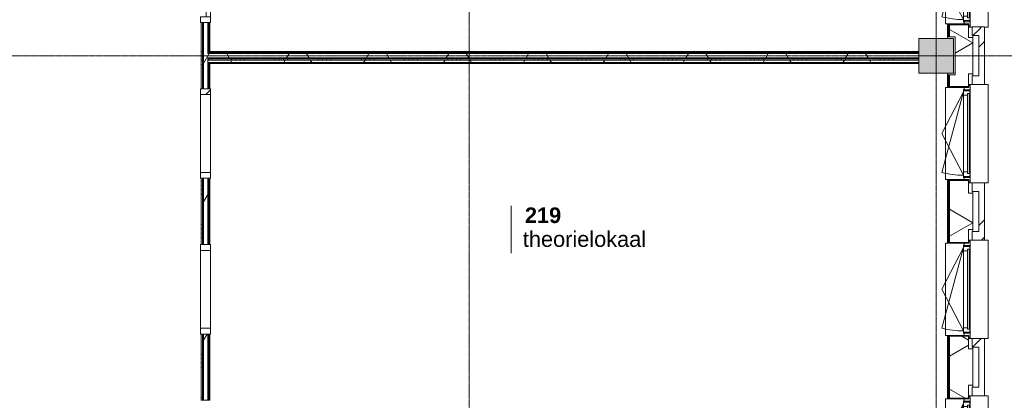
# Model space of a CAD drawing. Header units: millimetres. Extents: x -6115 to 78411, y -6358 to 59618.
# Tile 84 of 99: x 59600 to 70988, y 23017 to 27416. Entities that reach past the tile are written whole.
import ezdxf

# ---------------------------------------------------------------- set-up
doc = ezdxf.new("R2010")
doc.units = ezdxf.units.MM
doc.linetypes.add('Dash', pattern=[6.35, 3.175, -3.175])
doc.linetypes.add('stramien', pattern=[22.225, 12.7, -3.175, 3.175, -3.175])
for name, color, linetype, lineweight in [('00_Algemeen', 7, 'Continuous', 35), ('05_Bouwplaatsvoorzieningen', 7, 'Continuous', 9), ('22_Metselwerk', 7, 'Continuous', 9), ('25_Metaalconstructiewerk', 7, 'Continuous', 9), ('30_Kozijnen-ramen-deuren', 7, 'Continuous', 9), ('42_Dekvloeren en vloersystemen', 7, 'Continuous', 9)]:
    doc.layers.add(name, color=color, linetype=linetype, lineweight=lineweight)
doc.styles.add('Arial_1', font='arial.ttf', dxfattribs={"height": 180})
doc.styles.add('Arial_B', font='arialbd.ttf', dxfattribs={"height": 180})
pattern_1 = [(180, (61800, 29900), (7e-13, -500), []), (180, (61800, 29950), (7e-13, -500), []), (180, (61800, 30000), (7e-13, -500), []), (180, (61800, 30050), (7e-13, -500), [])]
pattern_2 = [(60, (0, 0), (-692.82, 400), []), (120, (0, 0), (-692.82, -400), [])]
pattern_3 = [(270, (65700, 27050), (500, 2e-12), []), (270, (65650, 27050), (500, 2e-12), []), (270, (65600, 27050), (500, 2e-12), []), (270, (65550, 27050), (500, 2e-12), [])]
pattern_4 = [(45, (400, -4e-13), (-565.6854, 565.6854), []), (45, (600, -6e-13), (-565.6854, 565.6854), [])]

# ---------------------------------------------------------------- blocks, each defined once
blk = doc.blocks.new('Direct Shape - 2410-10368 v1 - IFC-model constructie _zonder onderbouw_ _MM21228_-1202395-02 tweede verdieping overzicht')
at = {"layer": '25_Metaalconstructiewerk'}
blk.add_hatch(color=256, dxfattribs=at).paths.add_polyline_path([(-200, -200), (200, -200), (200, 200), (-200, 200), (-200, 6)])
for p, q in [((200, 200), (-200, 200)), ((-200, 200), (-200, -200)), ((200, -200), (200, 200)), ((-200, -200), (200, -200))]:
    blk.add_line(p, q, dxfattribs=at)
blk = doc.blocks.new('Direct Shape - NLRS_28_SC_TLB_kolom vierkant prefab_gen_AT_kolom vierkant_gen_lxb 400x400_800316-1202494-02 tweede verdieping overzicht')
blk.add_blockref('Direct Shape - 2410-10368 v1 - IFC-model constructie _zonder onderbouw_ _MM21228_-1202395-02 tweede verdieping overzicht', (0, 0))
blk = doc.blocks.new('2410-10368 v1 - IFC-model constructie _zonder onderbouw_ _MM21228__ifc-1-02 tweede verdieping overzicht')
at = {"layer": '25_Metaalconstructiewerk', "lineweight": 9}
blk.add_blockref('Direct Shape - NLRS_28_SC_TLB_kolom vierkant prefab_gen_AT_kolom vierkant_gen_lxb 400x400_800316-1202494-02 tweede verdieping overzicht', (70200, 27000), dxfattribs=at)
blk = doc.blocks.new('32_AEE_VO_FIX_Binnendeuren - D_900x2300_Dicht Paneel lariks-V8-02 tweede verdieping overzicht')
at = {"layer": '30_Kozijnen-ramen-deuren', "true_color": 0xc0c0c0}
h = blk.add_hatch(dxfattribs=at)
h.set_pattern_fill('FP_94', color=9, style=0, pattern_type=2)
h.set_pattern_definition([(315, (-27900, 61750), (212.132, 212.132), [])])
h.paths.add_polyline_path([(-517, 25), (-517, -57), (-450, -57), (-450, 57), (-517, 57), (-517, 37)])
h.paths.add_polyline_path([(450, 50), (450, -57), (517, -57), (517, 57), (450, 57)])
at = {"layer": '30_Kozijnen-ramen-deuren'}
for p, q in [((-517, 57), (-450, 57)), ((-517, 50), (-517, 57)), ((-450, 57), (-450, -57)), ((450, 57), (517, 57)), ((450, -57), (450, 57)), ((517, 57), (517, 50)), ((-517, -57), (-517, -50)), ((-450, -57), (-517, -57)), ((-450, -7), (450, -7)), ((-450, -57), (-450, -7)), ((450, -57), (-450, -57)), ((450, -7), (450, -57)), ((517, -57), (450, -57)), ((517, -50), (517, -57))]:
    blk.add_line(p, q, dxfattribs=at)
blk = doc.blocks.new('32_AEE_VO_FIX_Binnenramen - R_b1034xh2367_Vast lariks dicht-V28-02 tweede verdieping overzicht')
at = {"layer": '30_Kozijnen-ramen-deuren', "true_color": 0xc0c0c0}
h = blk.add_hatch(dxfattribs=at)
h.set_pattern_fill('FP_120', color=9, style=0, pattern_type=2)
h.set_pattern_definition([(135, (24300, -61750), (-212.132, -212.132), [])])
h.paths.add_polyline_path([(517, 57), (450, 57), (450, -57), (517, -57), (517, 50)])
h.paths.add_polyline_path([(-450, 57), (-517, 57), (-517, -57), (-450, -57), (-450, 50)])
at = {"layer": '30_Kozijnen-ramen-deuren'}
for p, q in [((-450, 57), (-517, 57)), ((-517, 57), (-517, 50)), ((-450, -57), (-450, 57)), ((-450, 57), (450, 57)), ((517, 57), (450, 57)), ((450, 57), (450, -57)), ((517, 50), (517, 57)), ((-517, -50), (-517, -57)), ((-517, -57), (-450, -57)), ((-450, -57), (450, -57)), ((450, -57), (517, -57)), ((517, -57), (517, -50))]:
    blk.add_line(p, q, dxfattribs=at)
blk = doc.blocks.new('32_AEE_VO_FIX_Binnenramen - R_b1034xh2367_Vast lariks-V29-02 tweede verdieping overzicht')
at = {"layer": '30_Kozijnen-ramen-deuren', "true_color": 0xc0c0c0}
h = blk.add_hatch(dxfattribs=at)
h.set_pattern_fill('FP_121', color=9, style=0, pattern_type=2)
h.set_pattern_definition([(135, (26100, -61750), (-212.132, -212.132), [])])
h.paths.add_polyline_path([(517, -57), (517, 57), (450, 57), (450, -57)])
h.paths.add_polyline_path([(-450, 57), (-517, 57), (-517, -57), (-450, -57)])
at = {"layer": '30_Kozijnen-ramen-deuren'}
for p, q in [((-450, 57), (-517, 57)), ((-517, 57), (-517, 50)), ((-450, -57), (-450, 57)), ((-450, 57), (450, 57)), ((517, 57), (450, 57)), ((450, 57), (450, -57)), ((517, 50), (517, 57)), ((-517, -50), (-517, -57)), ((-517, -57), (-450, -57)), ((-450, -57), (450, -57)), ((450, -57), (517, -57)), ((517, -57), (517, -50))]:
    blk.add_line(p, q, dxfattribs=at)
blk = doc.blocks.new('31_AEE_kozijnen_KA1_CS77 - AEE_CS 77_Raam merk A1-6832846-02 tweede verdieping overzicht')
at = {"layer": '30_Kozijnen-ramen-deuren', "true_color": 0xcccccc}
blk.add_hatch(color=254, dxfattribs=at).paths.add_polyline_path([(-462.5, -231.3), (462.5, -231.3), (462.5, -207.3), (-462.5, -207.3)])
at = {"layer": '30_Kozijnen-ramen-deuren'}
for p, q in [((-481.5, -199.5), (-557.5, -199.5)), ((-557.5, -199.5), (-557.5, -212.3)), ((-557.5, -212.3), (-532.5, -212.3)), ((-532.5, -212.3), (-532.5, -267.5)), ((-506.5, -203.3), (-481.5, -203.3)), ((-506.5, -267.5), (-506.5, -203.3)), ((-494.5, -203.8), (-494.5, -272.5)), ((-476.5, -203.8), (-494.5, -203.8)), ((-481.5, -199.5), (-476.5, -199.5)), ((-481.5, -203.3), (-481.5, -199.5)), ((-476.5, -203.3), (-481.5, -203.3)), ((-443.5, -199.5), (-476.5, -199.5)), ((-476.5, -199.5), (-476.5, -203.8)), ((-462.5, -231.3), (-462.5, -207.3)), ((-462.5, -231.3), (-462.5, -207.3)), ((-462.5, -207.3), (462.5, -207.3)), ((443.5, -199.5), (-443.5, -199.5)), ((-443.5, -207.3), (-443.5, -199.5)), ((443.5, -199.5), (443.5, -207.3)), ((476.5, -199.5), (443.5, -199.5)), ((462.5, -207.3), (462.5, -231.3)), ((462.5, -231.3), (462.5, -207.3)), ((476.5, -199.5), (481.5, -199.5)), ((476.5, -203.8), (476.5, -199.5)), ((481.5, -203.3), (476.5, -203.3)), ((494.5, -203.8), (476.5, -203.8)), ((481.5, -199.5), (481.5, -203.3)), ((557.5, -199.5), (481.5, -199.5)), ((481.5, -203.3), (506.5, -203.3)), ((494.5, -272.5), (494.5, -203.8)), ((506.5, -203.3), (506.5, -267.5)), ((532.5, -267.5), (532.5, -212.3)), ((532.5, -212.3), (557.5, -212.3)), ((557.5, -212.3), (557.5, -199.5)), ((-532.5, -267.5), (-506.5, -267.5)), ((-494.5, -272.5), (-511.5, -272.5)), ((-511.5, -272.5), (-511.5, -276.5)), ((-511.5, -276.5), (-443.5, -276.5)), ((-494.5, -267.5), (-506.5, -267.5)), ((-481.5, -276.5), (0, -525.7)), ((-481.5, -276.5), (448.7, -525.7)), ((462.5, -231.3), (-462.5, -231.3)), ((-443.5, -276.5), (-443.5, -231.3)), ((443.5, -276.5), (-443.5, -276.5)), ((0, -525.7), (481.5, -276.5)), ((443.5, -231.3), (443.5, -276.5)), ((443.5, -276.5), (511.5, -276.5)), ((506.5, -267.5), (494.5, -267.5)), ((511.5, -272.5), (494.5, -272.5)), ((506.5, -267.5), (532.5, -267.5)), ((511.5, -276.5), (511.5, -272.5))]:
    blk.add_line(p, q, dxfattribs=at)
blk.add_arc((-481.5, -276.5), 963, 345, 360, dxfattribs=at)
blk = doc.blocks.new('31_AEE_DAI_Dagkant_Interieur - Zonder Onderkant-V110-02 tweede verdieping overzicht')
at = {"layer": '05_Bouwplaatsvoorzieningen'}
h = blk.add_hatch(dxfattribs=at)
h.set_pattern_fill('FP_215', color=256, style=0, pattern_type=2)
h.set_pattern_definition([(180, (26100, -70591.5), (6e-14, -500), []), (180, (26100, -70541.5), (6e-14, -500), []), (180, (26100, -70491.5), (6e-14, -500), []), (180, (26100, -70441.5), (6e-14, -500), [])])
h.paths.add_polyline_path([(542, -268), (533, -268), (533, -462), (542, -462), (542, -437)])
h.paths.add_polyline_path([(-533, -268), (-543, -268), (-543, -462), (-533, -462), (-533, -372)])
for p, q in [((-533, -268), (-543, -268)), ((-533, -462), (-533, -268)), ((533, -268), (533, -462)), ((542, -268), (533, -268)), ((-543, -462), (-533, -462)), ((533, -462), (542, -462))]:
    blk.add_line(p, q, dxfattribs=at)
blk = doc.blocks.new('31_AEE_DAI_Dagkant_Interieur - Zonder Onderkant-V111-02 tweede verdieping overzicht')
at = {"layer": '05_Bouwplaatsvoorzieningen'}
h = blk.add_hatch(dxfattribs=at)
h.set_pattern_fill('FP_216', color=256, style=0, pattern_type=2)
h.set_pattern_definition([(180, (24300, -70591.5), (6e-14, -500), []), (180, (24300, -70541.5), (6e-14, -500), []), (180, (24300, -70491.5), (6e-14, -500), []), (180, (24300, -70441.5), (6e-14, -500), [])])
h.paths.add_polyline_path([(542, -268), (533, -268), (533, -462), (542, -462), (542, -437)])
h.paths.add_polyline_path([(-533, -268), (-543, -268), (-543, -462), (-533, -462), (-533, -437)])
for p, q in [((-533, -268), (-543, -268)), ((-533, -462), (-533, -268)), ((533, -268), (533, -462)), ((542, -268), (533, -268)), ((-543, -462), (-533, -462)), ((533, -462), (542, -462))]:
    blk.add_line(p, q, dxfattribs=at)
blk = doc.blocks.new('31_AEE_DAI_Dagkant_Interieur - Zonder Onderkant-V112-02 tweede verdieping overzicht')
at = {"layer": '05_Bouwplaatsvoorzieningen'}
h = blk.add_hatch(dxfattribs=at)
h.set_pattern_fill('FP_217', color=256, style=0, pattern_type=2)
h.set_pattern_definition([(180, (22500, -70591.5), (6e-14, -500), []), (180, (22500, -70541.5), (6e-14, -500), []), (180, (22500, -70491.5), (6e-14, -500), []), (180, (22500, -70441.5), (6e-14, -500), [])])
h.paths.add_polyline_path([(542, -268), (533, -268), (533, -462), (542, -462), (542, -372)])
h.paths.add_polyline_path([(-533, -268), (-543, -268), (-543, -462), (-533, -462), (-533, -437)])
for p, q in [((-533, -268), (-543, -268)), ((-533, -462), (-533, -268)), ((533, -268), (533, -462)), ((542, -268), (533, -268)), ((-543, -462), (-533, -462)), ((533, -462), (542, -462))]:
    blk.add_line(p, q, dxfattribs=at)
blk = doc.blocks.new('42_AEE_VE_vensterbank - Standaard-6843292-02 tweede verdieping overzicht')
at = {"layer": '05_Bouwplaatsvoorzieningen'}
for p, q in [((-532.5, -482.5), (-532.5, -267.5)), ((532.5, -267.5), (532.5, -482.5)), ((-532.5, -482.5), (532.5, -482.5))]:
    blk.add_line(p, q, dxfattribs=at)
blk = doc.blocks.new('31_AEE_DAI_Dagkant_Interieur - Zonder Onderkant-V115-02 tweede verdieping overzicht')
at = {"layer": '05_Bouwplaatsvoorzieningen'}
h = blk.add_hatch(dxfattribs=at)
h.set_pattern_fill('FP_220', color=256, style=0, pattern_type=2)
h.set_pattern_definition([(180, (27900, -70591.5), (6e-14, -500), []), (180, (27900, -70541.5), (6e-14, -500), []), (180, (27900, -70491.5), (6e-14, -500), []), (180, (27900, -70441.5), (6e-14, -500), [])])
h.paths.add_polyline_path([(542, -268), (533, -268), (533, -462), (542, -462), (542, -372)])
h.paths.add_polyline_path([(-533, -268), (-543, -268), (-543, -462), (-533, -462), (-533, -437)])
for p, q in [((-533, -268), (-543, -268)), ((-533, -462), (-533, -268)), ((533, -268), (533, -462)), ((542, -268), (533, -268)), ((-543, -462), (-533, -462)), ((533, -462), (542, -462))]:
    blk.add_line(p, q, dxfattribs=at)
blk = doc.blocks.new('21_AEE_WA_lekdorpel - 21_AEE_WA_lekdorpel-6866276-02 tweede verdieping overzicht')
at = {"layer": '05_Bouwplaatsvoorzieningen'}
for p, q in [((-567, -34), (-567, 8)), ((-567, 8), (568, 8)), ((568, 8), (568, -34)), ((-567, -213), (-567, -176)), ((-567, -215), (-567, -213)), ((-532, -213), (-567, -213)), ((-532, -215), (-567, -215)), ((568, -213), (533, -213)), ((568, -215), (533, -215)), ((568, -176), (568, -213)), ((568, -213), (568, -215))]:
    blk.add_line(p, q, dxfattribs=at)
blk = doc.blocks.new('00_AEE_tag_ruimte_klein - Naam _ nummer-752176-02 tweede verdieping overzicht')
at = {"layer": '00_Algemeen', "lineweight": 9}
for p, q in [((-8.06, 7.17), (-8.06, 4.25)), ((-8.06, 4.47), (-8.06, 1.72))]:
    blk.add_line(p, q, dxfattribs=at)

msp = doc.modelspace()

# ---------------------------------------------------------------- hatches: boundary and pattern name
at = {"layer": '22_Metselwerk'}
h = msp.add_hatch(dxfattribs=at)
h.set_pattern_fill('FP_206', color=256, angle=45, style=0, pattern_type=2)
h.set_pattern_definition(pattern_4)
h.paths.add_polyline_path([(70757.5, 4908.5), (70757.5, 5732.5), (70691.5, 5732.5), (70691.5, 4908.5)])
h.paths.add_polyline_path([(70757.5, 6867.5), (70757.5, 7532.5), (70691.5, 7532.5), (70691.5, 6867.5)])
h.paths.add_polyline_path([(70757.5, 8667.5), (70757.5, 9332.5), (70691.5, 9332.5), (70691.5, 8667.5), (70740.2, 8667.5)])
h.paths.add_polyline_path([(70757.5, 10467.5), (70757.5, 11132.5), (70691.5, 11132.5), (70691.5, 10467.5), (70740.2, 10467.5)])
h.paths.add_polyline_path([(70757.5, 12267.5), (70757.5, 12932.5), (70691.5, 12932.5), (70691.5, 12267.5)])
h.paths.add_polyline_path([(70757.5, 14067.5), (70757.5, 14732.5), (70691.5, 14732.5), (70691.5, 14067.5), (70740.2, 14067.5)])
h.paths.add_polyline_path([(70757.5, 15867.5), (70757.5, 16532.5), (70691.5, 16532.5), (70691.5, 15867.5), (70740.2, 15867.5)])
h.paths.add_polyline_path([(70757.5, 17667.5), (70757.5, 18332.5), (70691.5, 18332.5), (70691.5, 17667.5), (70740.2, 17667.5)])
h.paths.add_polyline_path([(70757.5, 19467.5), (70757.5, 20132.5), (70691.5, 20132.5), (70691.5, 19467.5), (70740.2, 19467.5)])
h.paths.add_polyline_path([(70757.5, 21267.5), (70757.5, 21932.5), (70691.5, 21932.5), (70691.5, 21267.5), (70740.2, 21267.5)])
h.paths.add_polyline_path([(70757.5, 23067.5), (70757.5, 23732.5), (70691.5, 23732.5), (70691.5, 23067.5), (70740.2, 23067.5)])
h.paths.add_polyline_path([(70757.5, 24867.5), (70757.5, 25532.5), (70691.5, 25532.5), (70691.5, 24867.5), (70740.2, 24867.5)])
h.paths.add_polyline_path([(70757.5, 26667.5), (70757.5, 27332.5), (70691.5, 27332.5), (70691.5, 26667.5), (70740.2, 26667.5)])
h.paths.add_polyline_path([(70757.5, 28467.5), (70757.5, 29132.5), (70691.5, 29132.5), (70691.5, 28467.5), (70740.2, 28467.5)])
h.paths.add_polyline_path([(70757.5, 30267.5), (70757.5, 30932.5), (70691.5, 30932.5), (70691.5, 30267.5)])
h.paths.add_polyline_path([(70757.5, 32067.5), (70757.5, 32732.5), (70691.5, 32732.5), (70691.5, 32067.5), (70740.2, 32067.5)])
h.paths.add_polyline_path([(70757.5, 33867.5), (70757.5, 34532.5), (70691.5, 34532.5), (70691.5, 33867.5), (70740.2, 33867.5)])
h.paths.add_polyline_path([(70757.5, 35667.5), (70757.5, 36332.5), (70691.5, 36332.5), (70691.5, 35667.5)])
h.paths.add_polyline_path([(70757.5, 37467.5), (70757.5, 38132.5), (70691.5, 38132.5), (70691.5, 37467.5), (70740.2, 37467.5)])
h.paths.add_polyline_path([(70757.5, 39267.5), (70757.5, 39932.5), (70691.5, 39932.5), (70691.5, 39267.5), (70740.2, 39267.5)])
h.paths.add_polyline_path([(70757.5, 41067.5), (70757.5, 41732.5), (70691.5, 41732.5), (70691.5, 41067.5)])
h.paths.add_polyline_path([(70757.5, 42867.5), (70757.5, 43532.5), (70691.5, 43532.5), (70691.5, 42867.5), (70740.2, 42867.5)])
h.paths.add_polyline_path([(70757.5, 44667.5), (70757.5, 45332.5), (70691.5, 45332.5), (70691.5, 44667.5)])
h.paths.add_polyline_path([(70757.5, 46467.5), (70757.5, 47139), (70691.5, 47139), (70691.5, 46467.5), (70740.2, 46467.5)])
h.paths.add_polyline_path([(70757.5, 48274), (70757.5, 49157), (70691.5, 49157), (70691.5, 48274), (70740.2, 48274)])
h = msp.add_hatch(dxfattribs=at)
h.set_pattern_fill('FP_205', color=256, angle=60, style=0, pattern_type=2)
h.set_pattern_definition([(150, (70624.5, 27147.25), (-300, -519.615), []), (210, (70624.5, 27147.25), (300, -519.615), [])])
h.paths.add_polyline_path([(70420, 5245.5), (70624.5, 5245.5), (70624.5, 5610), (70572.5, 5610), (70572.5, 5757.5), (70354.5, 5757.5), (70354.5, 5620), (70420, 5620), (70420, 5257.5)])
h.paths.add_polyline_path([(70572.5, 6842.5), (70572.5, 6990), (70624.5, 6990), (70624.5, 7410), (70572.5, 7410), (70572.5, 7557.5), (70354.5, 7557.5), (70354.5, 6842.5)])
h.paths.add_polyline_path([(70572.5, 8642.5), (70572.5, 8790), (70624.5, 8790), (70624.5, 9210), (70572.5, 9210), (70572.5, 9357.5), (70354.5, 9357.5), (70354.5, 8642.5)])
h.paths.add_polyline_path([(70572.5, 10442.5), (70572.5, 10590), (70624.5, 10590), (70624.5, 11010), (70572.5, 11010), (70572.5, 11157.5), (70354.5, 11157.5), (70354.5, 11020), (70420, 11020), (70420, 10580), (70354.5, 10580), (70354.5, 10442.5)])
h.paths.add_polyline_path([(70572.5, 12242.5), (70572.5, 12390), (70624.5, 12390), (70624.5, 12810), (70572.5, 12810), (70572.5, 12957.5), (70354.5, 12957.5), (70354.5, 12242.5)])
h.paths.add_polyline_path([(70572.5, 14042.5), (70572.5, 14190), (70624.5, 14190), (70624.5, 14610), (70572.5, 14610), (70572.5, 14757.5), (70354.5, 14757.5), (70354.5, 14042.5)])
h.paths.add_polyline_path([(70572.5, 15842.5), (70572.5, 15990), (70624.5, 15990), (70624.5, 16410), (70572.5, 16410), (70572.5, 16557.5), (70354.5, 16557.5), (70354.5, 16420), (70420, 16420), (70420, 15980), (70354.5, 15980), (70354.5, 15842.5)])
h.paths.add_polyline_path([(70572.5, 17642.5), (70572.5, 17790), (70624.5, 17790), (70624.5, 18210), (70572.5, 18210), (70572.5, 18357.5), (70354.5, 18357.5), (70354.5, 17642.5)])
h.paths.add_polyline_path([(70572.5, 19442.5), (70572.5, 19590), (70624.5, 19590), (70624.5, 20010), (70572.5, 20010), (70572.5, 20157.5), (70354.5, 20157.5), (70354.5, 19442.5)])
h.paths.add_polyline_path([(70572.5, 21242.5), (70572.5, 21390), (70624.5, 21390), (70624.5, 21810), (70572.5, 21810), (70572.5, 21957.5), (70354.5, 21957.5), (70354.5, 21820), (70420, 21820), (70420, 21380), (70354.5, 21380), (70354.5, 21242.5)])
h.paths.add_polyline_path([(70572.5, 23042.5), (70572.5, 23190), (70624.5, 23190), (70624.5, 23610), (70572.5, 23610), (70572.5, 23757.5), (70354.5, 23757.5), (70354.5, 23042.5)])
h.paths.add_polyline_path([(70572.5, 24842.5), (70572.5, 24990), (70624.5, 24990), (70624.5, 25410), (70572.5, 25410), (70572.5, 25557.5), (70354.5, 25557.5), (70354.5, 24842.5)])
h.paths.add_polyline_path([(70572.5, 26642.5), (70572.5, 26790), (70624.5, 26790), (70624.5, 27210), (70572.5, 27210), (70572.5, 27357.5), (70354.5, 27357.5), (70354.5, 27220), (70420, 27220), (70420, 26780), (70354.5, 26780), (70354.5, 26642.5)])
h.paths.add_polyline_path([(70572.5, 28442.5), (70572.5, 28590), (70624.5, 28590), (70624.5, 29010), (70572.5, 29010), (70572.5, 29157.5), (70354.5, 29157.5), (70354.5, 28442.5)])
h.paths.add_polyline_path([(70572.5, 30242.5), (70572.5, 30390), (70624.5, 30390), (70624.5, 30810), (70572.5, 30810), (70572.5, 30957.5), (70354.5, 30957.5), (70354.5, 30242.5)])
h.paths.add_polyline_path([(70572.5, 32042.5), (70572.5, 32190), (70624.5, 32190), (70624.5, 32610), (70572.5, 32610), (70572.5, 32757.5), (70354.5, 32757.5), (70354.5, 32620), (70420, 32620), (70420, 32180), (70354.5, 32180), (70354.5, 32042.5)])
h.paths.add_polyline_path([(70572.5, 33842.5), (70572.5, 33990), (70624.5, 33990), (70624.5, 34410), (70572.5, 34410), (70572.5, 34557.5), (70354.5, 34557.5), (70354.5, 33842.5)])
h.paths.add_polyline_path([(70572.5, 35642.5), (70572.5, 35790), (70624.5, 35790), (70624.5, 36210), (70572.5, 36210), (70572.5, 36357.5), (70354.5, 36357.5), (70354.5, 35642.5)])
h.paths.add_polyline_path([(70572.5, 37442.5), (70572.5, 37590), (70624.5, 37590), (70624.5, 38010), (70572.5, 38010), (70572.5, 38157.5), (70354.5, 38157.5), (70354.5, 38020), (70420, 38020), (70420, 37580), (70354.5, 37580), (70354.5, 37442.5)])
h.paths.add_polyline_path([(70572.5, 39242.5), (70572.5, 39390), (70624.5, 39390), (70624.5, 39810), (70572.5, 39810), (70572.5, 39957.5), (70354.5, 39957.5), (70354.5, 39242.5)])
h.paths.add_polyline_path([(70572.5, 41042.5), (70572.5, 41190), (70624.5, 41190), (70624.5, 41610), (70572.5, 41610), (70572.5, 41757.5), (70354.5, 41757.5), (70354.5, 41042.5)])
h.paths.add_polyline_path([(70572.5, 42842.5), (70572.5, 42990), (70624.5, 42990), (70624.5, 43410), (70572.5, 43410), (70572.5, 43557.5), (70354.5, 43557.5), (70354.5, 43420), (70420, 43420), (70420, 42980), (70354.5, 42980), (70354.5, 42842.5)])
h.paths.add_polyline_path([(70572.5, 44642.5), (70572.5, 44790), (70624.5, 44790), (70624.5, 45210), (70572.5, 45210), (70572.5, 45357.5), (70354.5, 45357.5), (70354.5, 44642.5)])
h.paths.add_polyline_path([(70572.5, 46442.5), (70572.5, 46590), (70624.5, 46590), (70624.5, 47016.5), (70572.5, 47016.5), (70572.5, 47164), (70354.5, 47164), (70354.5, 46442.5)])
h.paths.add_polyline_path([(70572.5, 48249), (70572.5, 48396.5), (70624.5, 48396.5), (70624.5, 49024.5), (70354.5, 49024.5), (70354.5, 48820), (70420, 48820), (70420, 48380), (70354.5, 48380), (70354.5, 48249)])
h = msp.add_hatch(dxfattribs=at)
h.set_pattern_fill('FP_204', color=256, angle=90, style=0, pattern_type=2)
h.set_pattern_definition([(180, (70624.5, 27347.25), (2e-12, -500), []), (180, (70624.5, 27397.25), (2e-12, -500), []), (180, (70624.5, 27447.25), (2e-12, -500), []), (180, (70624.5, 27497.25), (2e-12, -500), [])])
h.paths.add_polyline_path([(70330, 5620), (70342.5, 5620), (70342.5, 5757.5), (70330, 5757.5)])
h.paths.add_polyline_path([(70342.5, 6842.5), (70342.5, 7557.5), (70330, 7557.5), (70330, 6842.5)])
h.paths.add_polyline_path([(70342.5, 8642.5), (70342.5, 9357.5), (70330, 9357.5), (70330, 8642.5)])
h.paths.add_polyline_path([(70342.5, 10442.5), (70342.5, 10580), (70330, 10580), (70330, 10442.5)])
h.paths.add_polyline_path([(70342.5, 11020), (70342.5, 11157.5), (70330, 11157.5), (70330, 11020)])
h.paths.add_polyline_path([(70342.5, 12242.5), (70342.5, 12957.5), (70330, 12957.5), (70330, 12242.5)])
h.paths.add_polyline_path([(70342.5, 14042.5), (70342.5, 14757.5), (70330, 14757.5), (70330, 14042.5)])
h.paths.add_polyline_path([(70342.5, 15842.5), (70342.5, 15980), (70330, 15980), (70330, 15842.5)])
h.paths.add_polyline_path([(70330, 16420), (70342.5, 16420), (70342.5, 16557.5), (70330, 16557.5)])
h.paths.add_polyline_path([(70342.5, 17642.5), (70342.5, 18357.5), (70330, 18357.5), (70330, 17642.5)])
h.paths.add_polyline_path([(70342.5, 19442.5), (70342.5, 20157.5), (70330, 20157.5), (70330, 19442.5)])
h.paths.add_polyline_path([(70342.5, 21242.5), (70342.5, 21380), (70330, 21380), (70330, 21242.5)])
h.paths.add_polyline_path([(70330, 21820), (70342.5, 21820), (70342.5, 21957.5), (70330, 21957.5)])
h.paths.add_polyline_path([(70342.5, 23042.5), (70342.5, 23757.5), (70330, 23757.5), (70330, 23042.5)])
h.paths.add_polyline_path([(70342.5, 24842.5), (70342.5, 25557.5), (70330, 25557.5), (70330, 24842.5)])
h.paths.add_polyline_path([(70342.5, 26642.5), (70342.5, 26780), (70330, 26780), (70330, 26642.5)])
h.paths.add_polyline_path([(70342.5, 27220), (70342.5, 27357.5), (70330, 27357.5), (70330, 27220)])
h.paths.add_polyline_path([(70342.5, 28442.5), (70342.5, 29157.5), (70330, 29157.5), (70330, 28442.5)])
h.paths.add_polyline_path([(70342.5, 30242.5), (70342.5, 30957.5), (70330, 30957.5), (70330, 30242.5)])
h.paths.add_polyline_path([(70342.5, 32042.5), (70342.5, 32180), (70330, 32180), (70330, 32042.5)])
h.paths.add_polyline_path([(70330, 32620), (70342.5, 32620), (70342.5, 32757.5), (70330, 32757.5), (70330, 32668.8)])
h.paths.add_polyline_path([(70342.5, 33842.5), (70342.5, 34557.5), (70330, 34557.5), (70330, 33842.5)])
h.paths.add_polyline_path([(70342.5, 35642.5), (70342.5, 36357.5), (70330, 36357.5), (70330, 35642.5)])
h.paths.add_polyline_path([(70342.5, 37442.5), (70342.5, 37580), (70330, 37580), (70330, 37442.5)])
h.paths.add_polyline_path([(70330, 38020), (70342.5, 38020), (70342.5, 38157.5), (70330, 38157.5)])
h.paths.add_polyline_path([(70342.5, 39242.5), (70342.5, 39957.5), (70330, 39957.5), (70330, 39242.5)])
h.paths.add_polyline_path([(70342.5, 41042.5), (70342.5, 41757.5), (70330, 41757.5), (70330, 41042.5)])
h.paths.add_polyline_path([(70342.5, 42842.5), (70342.5, 42980), (70330, 42980), (70330, 42842.5)])
h.paths.add_polyline_path([(70330, 43420), (70342.5, 43420), (70342.5, 43557.5), (70330, 43557.5)])
h.paths.add_polyline_path([(70342.5, 44642.5), (70342.5, 45357.5), (70330, 45357.5), (70330, 44642.5)])
h.paths.add_polyline_path([(70342.5, 46442.5), (70342.5, 47164), (70330, 47164), (70330, 46442.5)])
h.paths.add_polyline_path([(70342.5, 48249), (70342.5, 48380), (70330, 48380), (70330, 48249)])
h = msp.add_hatch(dxfattribs=at)
h.set_pattern_fill('FP_5', color=256, angle=90, style=0, pattern_type=2)
h.set_pattern_definition(pattern_1)
h.paths.add_polyline_path([(61700, 21650), (61712.5, 21650), (61712.5, 21983), (61700, 21983)])
h.paths.add_polyline_path([(61712.5, 23017), (61712.5, 23783), (61700, 23783), (61700, 23017)])
h.paths.add_polyline_path([(61700, 24817), (61712.5, 24817), (61712.5, 25583), (61700, 25583), (61700, 24904.6)])
h.paths.add_polyline_path([(61712.5, 26617), (61712.5, 27383), (61700, 27383), (61700, 26617)])
h.paths.add_polyline_path([(61712.5, 28417), (61712.5, 29183), (61700, 29183), (61700, 28417)])
h.paths.add_polyline_path([(61700, 30217), (61712.5, 30217), (61712.5, 30983), (61700, 30983)])
h.paths.add_polyline_path([(61700, 32017), (61712.5, 32017), (61712.5, 32783), (61700, 32783), (61700, 32114.2)])
h.paths.add_polyline_path([(61700, 33817), (61712.5, 33817), (61712.5, 34583), (61700, 34583)])
h.paths.add_polyline_path([(61712.5, 35617), (61712.5, 36383), (61700, 36383), (61700, 35617)])
h.paths.add_polyline_path([(61700, 37417), (61712.5, 37417), (61712.5, 37837.5), (61700, 37837.5), (61700, 37660.1)])
h = msp.add_hatch(dxfattribs=at)
h.set_pattern_fill('FP_5', color=256, angle=90, style=0, pattern_type=2)
h.set_pattern_definition(pattern_1)
h.paths.add_polyline_path([(61712.5, 21637.5), (61725, 21637.5), (61725, 21983), (61712.5, 21983), (61712.5, 21650)])
h.paths.add_polyline_path([(61725, 23017), (61725, 23783), (61712.5, 23783), (61712.5, 23017)])
h.paths.add_polyline_path([(61712.5, 24817), (61725, 24817), (61725, 25583), (61712.5, 25583), (61712.5, 24904.6)])
h.paths.add_polyline_path([(61712.5, 26617), (61725, 26617), (61725, 27383), (61712.5, 27383), (61712.5, 26845.7)])
h.paths.add_polyline_path([(61725, 28417), (61725, 29183), (61712.5, 29183), (61712.5, 28417)])
h.paths.add_polyline_path([(61725, 30217), (61725, 30983), (61712.5, 30983), (61712.5, 30217)])
h.paths.add_polyline_path([(61725, 32017), (61725, 32783), (61712.5, 32783), (61712.5, 32017)])
h.paths.add_polyline_path([(61725, 33817), (61725, 34583), (61712.5, 34583), (61712.5, 33817)])
h.paths.add_polyline_path([(61712.5, 35617), (61725, 35617), (61725, 36383), (61712.5, 36383), (61712.5, 35996.3)])
h.paths.add_polyline_path([(61712.5, 37417), (61725, 37417), (61725, 37825), (61712.5, 37825), (61712.5, 37660.1)])
h = msp.add_hatch(dxfattribs=at)
h.set_pattern_fill('FP_2', color=256, angle=60, style=0, pattern_type=2)
h.set_pattern_definition(pattern_2)
h.paths.add_polyline_path([(61725, 21625), (61775, 21625), (61775, 21983), (61725, 21983), (61725, 21637.5)])
h.paths.add_polyline_path([(61725, 23017), (61775, 23017), (61775, 23783), (61725, 23783)])
h.paths.add_polyline_path([(61725, 24817), (61775, 24817), (61775, 25583), (61725, 25583), (61725, 24904.6)])
h.paths.add_polyline_path([(61725, 26617), (61775, 26617), (61775, 27383), (61725, 27383), (61725, 26845.7)])
h.paths.add_polyline_path([(61725, 28417), (61775, 28417), (61775, 29183), (61725, 29183)])
h.paths.add_polyline_path([(61725, 30217), (61775, 30217), (61775, 30983), (61725, 30983)])
h.paths.add_polyline_path([(61775, 32017), (61775, 32783), (61725, 32783), (61725, 32017)])
h.paths.add_polyline_path([(61775, 33817), (61775, 34583), (61725, 34583), (61725, 33817)])
h.paths.add_polyline_path([(61775, 35617), (61775, 36383), (61725, 36383), (61725, 35617)])
h.paths.add_polyline_path([(61725, 37417), (61775, 37417), (61775, 37775), (61725, 37775), (61725, 37660.1)])
h = msp.add_hatch(dxfattribs=at)
h.set_pattern_fill('FP_5', color=256, angle=90, style=0, pattern_type=2)
h.set_pattern_definition(pattern_1)
h.paths.add_polyline_path([(61787.5, 21575), (61787.5, 21983), (61775, 21983), (61775, 21575)])
h.paths.add_polyline_path([(61787.5, 23017), (61787.5, 23783), (61775, 23783), (61775, 23017)])
h.paths.add_polyline_path([(61787.5, 24817), (61787.5, 25583), (61775, 25583), (61775, 24817)])
h.paths.add_polyline_path([(61787.5, 26617), (61787.5, 26920), (61775, 26920), (61775, 26617)])
h.paths.add_polyline_path([(61787.5, 26950), (61787.5, 26975), (61775, 26975), (61775, 26950)])
h.paths.add_polyline_path([(61787.5, 27025), (61787.5, 27383), (61775, 27383), (61775, 27025)])
h.paths.add_polyline_path([(61787.5, 28417), (61787.5, 29183), (61775, 29183), (61775, 28417)])
h.paths.add_polyline_path([(61787.5, 30217), (61787.5, 30983), (61775, 30983), (61775, 30217)])
h.paths.add_polyline_path([(61775, 32017), (61787.5, 32017), (61787.5, 32320), (61775, 32320), (61775, 32114.2)])
h.paths.add_polyline_path([(61787.5, 32350), (61787.5, 32375), (61775, 32375), (61775, 32350)])
h.paths.add_polyline_path([(61787.5, 32425), (61787.5, 32783), (61775, 32783), (61775, 32425)])
h.paths.add_polyline_path([(61787.5, 33817), (61787.5, 34583), (61775, 34583), (61775, 33817)])
h.paths.add_polyline_path([(61787.5, 35617), (61787.5, 36383), (61775, 36383), (61775, 35617)])
h.paths.add_polyline_path([(61787.5, 37417), (61787.5, 37720), (61775, 37720), (61775, 37417)])
h.paths.add_polyline_path([(61787.5, 37750), (61787.5, 37762.5), (61775, 37762.5), (61775, 37750)])
h = msp.add_hatch(dxfattribs=at)
h.set_pattern_fill('FP_5', color=256, angle=90, style=0, pattern_type=2)
h.set_pattern_definition(pattern_1)
h.paths.add_polyline_path([(61787.5, 21562.5), (61800, 21562.5), (61800, 21983), (61787.5, 21983), (61787.5, 21575)])
h.paths.add_polyline_path([(61800, 23017), (61800, 23783), (61787.5, 23783), (61787.5, 23017)])
h.paths.add_polyline_path([(61787.5, 24817), (61800, 24817), (61800, 25583), (61787.5, 25583), (61787.5, 24904.6)])
h.paths.add_polyline_path([(61800, 26617), (61800, 26920), (61787.5, 26920), (61787.5, 26617)])
h.paths.add_polyline_path([(61787.5, 26950), (61800, 26950), (61800, 26962.5), (61787.5, 26962.5)])
h.paths.add_polyline_path([(61800, 27025), (61800, 27383), (61787.5, 27383), (61787.5, 27025)])
h.paths.add_polyline_path([(61787.5, 28417), (61800, 28417), (61800, 29183), (61787.5, 29183)])
h.paths.add_polyline_path([(61787.5, 30217), (61800, 30217), (61800, 30983), (61787.5, 30983)])
h.paths.add_polyline_path([(61787.5, 32017), (61800, 32017), (61800, 32320), (61787.5, 32320), (61787.5, 32114.2)])
h.paths.add_polyline_path([(61787.5, 32350), (61800, 32350), (61800, 32362.5), (61787.5, 32362.5)])
h.paths.add_polyline_path([(61800, 32425), (61800, 32783), (61787.5, 32783), (61787.5, 32425)])
h.paths.add_polyline_path([(61800, 33817), (61800, 34583), (61787.5, 34583), (61787.5, 33817)])
h.paths.add_polyline_path([(61787.5, 35617), (61800, 35617), (61800, 36383), (61787.5, 36383), (61787.5, 35996.3)])
h.paths.add_polyline_path([(61800, 37417), (61800, 37720), (61787.5, 37720), (61787.5, 37417)])
h = msp.add_hatch(dxfattribs=at)
h.set_pattern_fill('FP_173', color=256, angle=45, style=0, pattern_type=2)
h.set_pattern_definition(pattern_4)
h.paths.add_polyline_path([(70691.5, 27232.5), (70691.5, 27332.5), (70615.5, 27332.5), (70615.5, 27232.5)])
h = msp.add_hatch(dxfattribs=at)
h.set_pattern_fill('FP_2', color=256, angle=60, style=0, pattern_type=2)
h.set_pattern_definition(pattern_2)
h.paths.add_polyline_path([(70000, 26975), (70000, 27025), (61775, 27025), (61775, 26975), (68927.3, 26975)])
h = msp.add_hatch(dxfattribs=at)
h.set_pattern_fill('FP_15', color=256, angle=-270, style=0, pattern_type=2)
h.set_pattern_definition(pattern_3)
h.paths.add_polyline_path([(70000, 27037.5), (70000, 27050), (61800, 27050), (61800, 27037.5), (68927.3, 27037.5)])
h = msp.add_hatch(dxfattribs=at)
h.set_pattern_fill('FP_15', color=256, angle=-270, style=0, pattern_type=2)
h.set_pattern_definition(pattern_3)
h.paths.add_polyline_path([(70000, 27025), (70000, 27037.5), (61800, 27037.5), (61800, 27025), (68927.3, 27025)])
h = msp.add_hatch(dxfattribs=at)
h.set_pattern_fill('FP_2', color=256, angle=60, style=0, pattern_type=2)
h.set_pattern_definition(pattern_2)
h.paths.add_polyline_path([(68927.3, 26920), (70000, 26920), (70000, 26950), (61775, 26950), (61775, 26920), (64093.1, 26920)])
h = msp.add_hatch(dxfattribs=at)
h.set_pattern_fill('FP_15', color=256, angle=-270, style=0, pattern_type=2)
h.set_pattern_definition(pattern_3)
h.paths.add_polyline_path([(68927.3, 26962.5), (70000, 26962.5), (70000, 26975), (61787.5, 26975), (61787.5, 26962.5), (64093.1, 26962.5)])
h = msp.add_hatch(dxfattribs=at)
h.set_pattern_fill('FP_15', color=256, angle=-270, style=0, pattern_type=2)
h.set_pattern_definition(pattern_3)
h.paths.add_polyline_path([(70000, 26950), (70000, 26962.5), (61800, 26962.5), (61800, 26950), (68927.3, 26950)])
h = msp.add_hatch(dxfattribs=at)
h.set_pattern_fill('FP_306', color=256, angle=-270, style=0, pattern_type=2)
h.set_pattern_definition([(270, (65700, 26950), (500, 2e-12), []), (270, (65650, 26950), (500, 2e-12), []), (270, (65600, 26950), (500, 2e-12), []), (270, (65550, 26950), (500, 2e-12), [])])
h.paths.add_polyline_path([(70000, 26910), (70000, 26920), (61800, 26920), (61800, 26910), (68927.3, 26910)])
h = msp.add_hatch(dxfattribs=at)
h.set_pattern_fill('FP_385', color=256, angle=45, style=0, pattern_type=2)
h.set_pattern_definition(pattern_4)
h.paths.add_polyline_path([(70691.5, 24867.5), (70691.5, 24967.5), (70615.5, 24967.5), (70615.5, 24867.5)])
h = msp.add_hatch(dxfattribs=at)
h.set_pattern_fill('FP_173', color=256, angle=45, style=0, pattern_type=2)
h.set_pattern_definition(pattern_4)
h.paths.add_polyline_path([(70691.5, 23632.5), (70691.5, 23732.5), (70615.5, 23732.5), (70615.5, 23632.5)])

# ---------------------------------------------------------------- linework, layer by layer
at = {"layer": '00_Algemeen', "color": 150, "linetype": 'stramien', "lineweight": 9, "true_color": 0x0080ff}
for p, q in [((64800, -4950.1), (64800, 59018.3)), ((70200, -4950.1), (70200, 59018.3)), ((77811.4, 27000), (-5515.3, 27000))]:
    msp.add_line(p, q, dxfattribs=at)
at = {"layer": '00_Algemeen', "linetype": 'Dash', "lineweight": 9}
msp.add_line((70400, 26800), (70420, 26800), dxfattribs=at)
at = {"layer": '22_Metselwerk'}
for p, q in [((61700, 27383), (61700, 26617)), ((61725, 27383), (61700, 27383)), ((61712.5, 26617), (61712.5, 27383)), ((61800, 27383), (61775, 27383)), ((61787.5, 27025), (61787.5, 27383)), ((61800, 27050), (61800, 27383)), ((70330, 27357.5), (70330, 27220)), ((70354.5, 27357.5), (70330, 27357.5)), ((70342.5, 27220), (70342.5, 27357.5)), ((70572.5, 27367.5), (70572.5, 27357.5)), ((70691.5, 27332.5), (70615.5, 27332.5)), ((70615.5, 27332.5), (70615.5, 27232.5)), ((70757.5, 27332.5), (70691.5, 27332.5)), ((70757.5, 26667.5), (70757.5, 27332.5)), ((70330, 27220), (70354.5, 27220)), ((70615.5, 27232.5), (70691.5, 27232.5)), ((70624.5, 27232.5), (70624.5, 27210)), ((70691.5, 27232.5), (70691.5, 26767.5)), ((70000, 27050), (61800, 27050)), ((70000, 27037.5), (61800, 27037.5)), ((61800, 27037.5), (61800, 27025)), ((70000, 27025), (70000, 27050)), ((70000, 26950), (61775, 26950)), ((70000, 26920), (61775, 26920)), ((61787.5, 26950), (61787.5, 26962.5)), ((70000, 26962.5), (61787.5, 26962.5)), ((61787.5, 26617), (61787.5, 26920)), ((61800, 26617), (61800, 26920)), ((61800, 26910), (70000, 26910)), ((70000, 26910), (70000, 26975)), ((70354.5, 26780), (70330, 26780)), ((70330, 26780), (70330, 26642.5)), ((70342.5, 26642.5), (70342.5, 26780)), ((70691.5, 26767.5), (70615.5, 26767.5)), ((70615.5, 26767.5), (70615.5, 26667.5)), ((70624.5, 26790), (70624.5, 26767.5)), ((70615.5, 26667.5), (70757.5, 26667.5)), ((61700, 26617), (61725, 26617)), ((61775, 26617), (61800, 26617)), ((70330, 26642.5), (70354.5, 26642.5)), ((70572.5, 26642.5), (70572.5, 26632.5)), ((61700, 25583), (61700, 24817)), ((61725, 25583), (61700, 25583)), ((61712.5, 24817), (61712.5, 25583)), ((61800, 25583), (61775, 25583)), ((61787.5, 24817), (61787.5, 25583)), ((61800, 24817), (61800, 25583)), ((70330, 25557.5), (70330, 24842.5)), ((70354.5, 25557.5), (70330, 25557.5)), ((70342.5, 24842.5), (70342.5, 25557.5)), ((70572.5, 25567.5), (70572.5, 25557.5)), ((70691.5, 25532.5), (70615.5, 25532.5)), ((70615.5, 25532.5), (70615.5, 25432.5)), ((70757.5, 25532.5), (70691.5, 25532.5)), ((70757.5, 24867.5), (70757.5, 25532.5)), ((70615.5, 25432.5), (70691.5, 25432.5)), ((70624.5, 25432.5), (70624.5, 25410)), ((70691.5, 25432.5), (70691.5, 24967.5)), ((70691.5, 24967.5), (70615.5, 24967.5)), ((70615.5, 24967.5), (70615.5, 24867.5)), ((70624.5, 24990), (70624.5, 24967.5)), ((70330, 24842.5), (70354.5, 24842.5)), ((70572.5, 24842.5), (70572.5, 24832.5)), ((70615.5, 24867.5), (70757.5, 24867.5)), ((61700, 24817), (61725, 24817)), ((61775, 24817), (61800, 24817)), ((61700, 23783), (61700, 23017)), ((61725, 23783), (61700, 23783)), ((61712.5, 23017), (61712.5, 23783)), ((61800, 23783), (61775, 23783)), ((61787.5, 23017), (61787.5, 23783)), ((61800, 23017), (61800, 23783)), ((70330, 23757.5), (70330, 23042.5)), ((70354.5, 23757.5), (70330, 23757.5)), ((70342.5, 23042.5), (70342.5, 23757.5)), ((70572.5, 23767.5), (70572.5, 23757.5)), ((70691.5, 23732.5), (70615.5, 23732.5)), ((70615.5, 23732.5), (70615.5, 23632.5)), ((70757.5, 23732.5), (70691.5, 23732.5)), ((70757.5, 23067.5), (70757.5, 23732.5)), ((70615.5, 23632.5), (70691.5, 23632.5)), ((70624.5, 23632.5), (70624.5, 23610)), ((70691.5, 23632.5), (70691.5, 23167.5)), ((70691.5, 23167.5), (70615.5, 23167.5)), ((70615.5, 23167.5), (70615.5, 23067.5)), ((70624.5, 23190), (70624.5, 23167.5)), ((61700, 23017), (61725, 23017)), ((61775, 23017), (61800, 23017)), ((70330, 23042.5), (70354.5, 23042.5)), ((70572.5, 23042.5), (70572.5, 23032.5)), ((70615.5, 23067.5), (70757.5, 23067.5))]:
    msp.add_line(p, q, dxfattribs=at)
at = {"layer": '22_Metselwerk', "lineweight": 18}
for p, q in [((61775, 27383), (61725, 27383)), ((61725, 26617), (61725, 27383)), ((61775, 27025), (61775, 27383)), ((70572.5, 27357.5), (70354.5, 27357.5)), ((70354.5, 27220), (70354.5, 27357.5)), ((70572.5, 27210), (70572.5, 27357.5)), ((70354.5, 27220), (70420, 27220)), ((70420, 27220), (70420, 26780)), ((70624.5, 27210), (70572.5, 27210)), ((70624.5, 26790), (70624.5, 27210)), ((70000, 27025), (61775, 27025)), ((70000, 26975), (70000, 27025)), ((61775, 26617), (61775, 26975)), ((70000, 26975), (61775, 26975)), ((70420, 26780), (70354.5, 26780)), ((70354.5, 26642.5), (70354.5, 26780)), ((70572.5, 26642.5), (70572.5, 26790)), ((70572.5, 26790), (70624.5, 26790)), ((61725, 26617), (61775, 26617)), ((70354.5, 26642.5), (70572.5, 26642.5)), ((61775, 25583), (61725, 25583)), ((61725, 24817), (61725, 25583)), ((61775, 24817), (61775, 25583)), ((70572.5, 25557.5), (70354.5, 25557.5)), ((70354.5, 24842.5), (70354.5, 25557.5)), ((70572.5, 25410), (70572.5, 25557.5)), ((70624.5, 25410), (70572.5, 25410)), ((70624.5, 24990), (70624.5, 25410)), ((70572.5, 24842.5), (70572.5, 24990)), ((70572.5, 24990), (70624.5, 24990)), ((70354.5, 24842.5), (70572.5, 24842.5)), ((61725, 24817), (61775, 24817)), ((61775, 23783), (61725, 23783)), ((61725, 23017), (61725, 23783)), ((61775, 23017), (61775, 23783)), ((70572.5, 23757.5), (70354.5, 23757.5)), ((70354.5, 23042.5), (70354.5, 23757.5)), ((70572.5, 23610), (70572.5, 23757.5)), ((70624.5, 23610), (70572.5, 23610)), ((70624.5, 23190), (70624.5, 23610)), ((70572.5, 23042.5), (70572.5, 23190)), ((70572.5, 23190), (70624.5, 23190)), ((61725, 23017), (61775, 23017)), ((70354.5, 23042.5), (70572.5, 23042.5))]:
    msp.add_line(p, q, dxfattribs=at)
at = {"layer": '42_Dekvloeren en vloersystemen'}
for p, q in [((70330, 27200), (70330, 27220)), ((70330, 26780), (70330, 26800))]:
    msp.add_line(p, q, dxfattribs=at)

# ---------------------------------------------------------------- block references
at = {"lineweight": 5}
msp.add_blockref('2410-10368 v1 - IFC-model constructie _zonder onderbouw_ _MM21228__ifc-1-02 tweede verdieping overzicht', (0, 0), dxfattribs=at)
at = {"layer": '00_Algemeen', "lineweight": 9, "xscale": 99.99999999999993, "yscale": 99.99999999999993, "zscale": 99.99999999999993}
msp.add_blockref('00_AEE_tag_ruimte_klein - Naam _ nummer-752176-02 tweede verdieping overzicht', (66091.8, 24546.2), dxfattribs=at)
at = {"layer": '05_Bouwplaatsvoorzieningen'}
for name, p, rotation in [('42_AEE_VE_vensterbank - Standaard-6843292-02 tweede verdieping overzicht', (70791.5, 27900), 269.999999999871), ('31_AEE_DAI_Dagkant_Interieur - Zonder Onderkant-V115-02 tweede verdieping overzicht', (70791.5, 27900), 269.9999999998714), ('21_AEE_WA_lekdorpel - 21_AEE_WA_lekdorpel-6866276-02 tweede verdieping overzicht', (70791.5, 27900), 269.9999999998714), ('21_AEE_WA_lekdorpel - 21_AEE_WA_lekdorpel-6866276-02 tweede verdieping overzicht', (70791.5, 26100), 269.9999999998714), ('42_AEE_VE_vensterbank - Standaard-6843292-02 tweede verdieping overzicht', (70791.5, 26100), 269.999999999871), ('31_AEE_DAI_Dagkant_Interieur - Zonder Onderkant-V110-02 tweede verdieping overzicht', (70791.5, 26100), 269.9999999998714), ('42_AEE_VE_vensterbank - Standaard-6843292-02 tweede verdieping overzicht', (70791.5, 24300), 269.999999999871), ('31_AEE_DAI_Dagkant_Interieur - Zonder Onderkant-V111-02 tweede verdieping overzicht', (70791.5, 24300), 269.9999999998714), ('21_AEE_WA_lekdorpel - 21_AEE_WA_lekdorpel-6866276-02 tweede verdieping overzicht', (70791.5, 24300), 269.9999999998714), ('42_AEE_VE_vensterbank - Standaard-6843292-02 tweede verdieping overzicht', (70791.5, 22500), 269.999999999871), ('31_AEE_DAI_Dagkant_Interieur - Zonder Onderkant-V112-02 tweede verdieping overzicht', (70791.5, 22500), 269.9999999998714), ('21_AEE_WA_lekdorpel - 21_AEE_WA_lekdorpel-6866276-02 tweede verdieping overzicht', (70791.5, 22500), 269.9999999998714)]:
    msp.add_blockref(name, p, dxfattribs=dict(at, rotation=rotation))
at = {"layer": '30_Kozijnen-ramen-deuren'}
for name, p, rotation in [('32_AEE_VO_FIX_Binnendeuren - D_900x2300_Dicht Paneel lariks-V8-02 tweede verdieping overzicht', (61750, 27900), 89.99999999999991), ('31_AEE_kozijnen_KA1_CS77 - AEE_CS 77_Raam merk A1-6832846-02 tweede verdieping overzicht', (70791.5, 27900), 269.9999999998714), ('31_AEE_kozijnen_KA1_CS77 - AEE_CS 77_Raam merk A1-6832846-02 tweede verdieping overzicht', (70791.5, 26100), 269.9999999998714), ('32_AEE_VO_FIX_Binnenramen - R_b1034xh2367_Vast lariks-V29-02 tweede verdieping overzicht', (61750, 26100), 269.9999999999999), ('31_AEE_kozijnen_KA1_CS77 - AEE_CS 77_Raam merk A1-6832846-02 tweede verdieping overzicht', (70791.5, 24300), 269.9999999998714), ('32_AEE_VO_FIX_Binnenramen - R_b1034xh2367_Vast lariks dicht-V28-02 tweede verdieping overzicht', (61750, 24300), 269.9999999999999), ('31_AEE_kozijnen_KA1_CS77 - AEE_CS 77_Raam merk A1-6832846-02 tweede verdieping overzicht', (70791.5, 22500), 269.9999999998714)]:
    msp.add_blockref(name, p, dxfattribs=dict(at, rotation=rotation))

# ---------------------------------------------------------------- texts
at = {"layer": '00_Algemeen', "lineweight": 9, "char_height": 180, "attachment_point": 1}
for s, insert, width, style in [('219', (65443.2, 25246.2), 505.063, 'Arial_B'), ('theorielokaal', (65419.2, 24970.6), 1643.459, 'Arial_1')]:
    msp.add_mtext(s, dxfattribs=dict(at, insert=insert, width=width, style=style))

doc.saveas('drawing.dxf')
